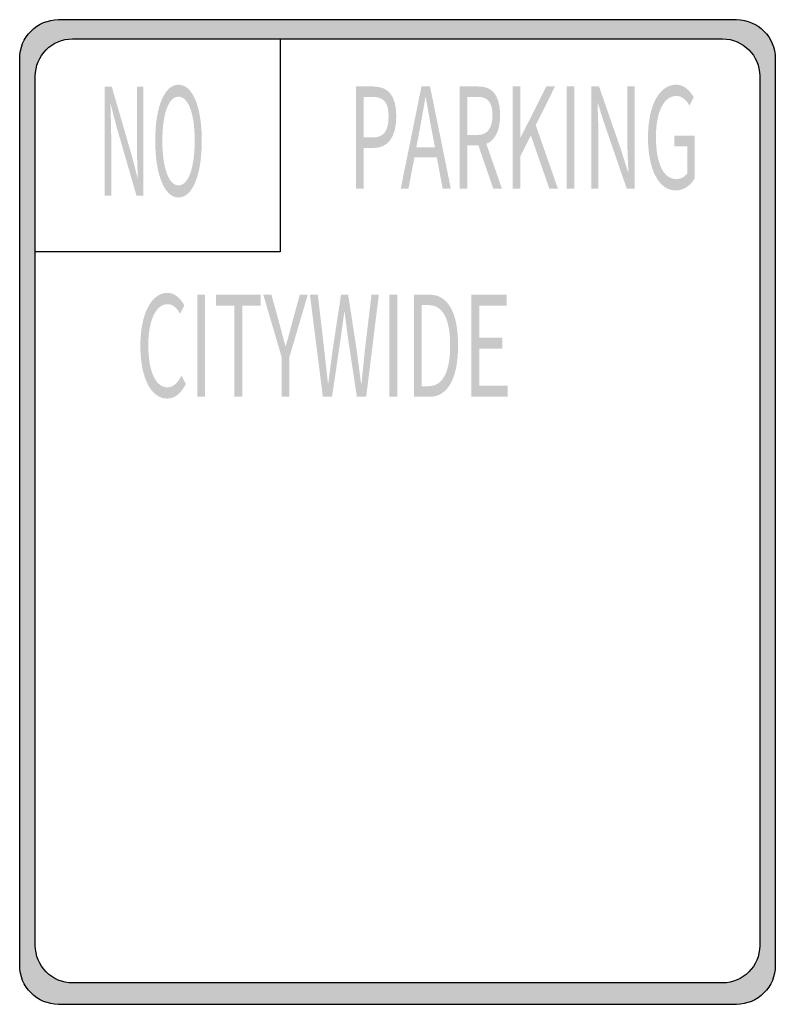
# Model space of a CAD drawing. Header units: inches. Extents: x -0.5 to 0.5, y -0.65 to 0.65.
import ezdxf

# ---------------------------------------------------------------- set-up
doc = ezdxf.new("R2010")
doc.units = ezdxf.units.IN
doc.header["$MEASUREMENT"] = 0

msp = doc.modelspace()

# ---------------------------------------------------------------- hatches: boundary and pattern name
h = msp.add_hatch(color=7)
edge = h.paths.add_edge_path()
edge.add_line((0.5, 0.5999), (0.5, -0.5999))
edge.add_spline(control_points=[(0.5, -0.5999), (0.5, -0.6135), (0.4946, -0.6265), (0.485, -0.6361), (0.4754, -0.6458), (0.4623, -0.6512), (0.4487, -0.6512)], knot_values=[0, 0, 0, 0, 1, 1, 1, 2, 2, 2, 2], degree=3, periodic=0)
edge.add_line((0.4487, -0.6512), (-0.4487, -0.6512))
edge.add_spline(control_points=[(-0.4487, -0.6512), (-0.4623, -0.6512), (-0.4754, -0.6458), (-0.485, -0.6361), (-0.4946, -0.6265), (-0.5, -0.6135), (-0.5, -0.5999)], knot_values=[0, 0, 0, 0, 1, 1, 1, 2, 2, 2, 2], degree=3, periodic=0)
edge.add_line((-0.5, -0.5999), (-0.5, 0.5999))
edge.add_spline(control_points=[(-0.5, 0.5999), (-0.5, 0.6135), (-0.4946, 0.6265), (-0.485, 0.6361), (-0.4754, 0.6458), (-0.4623, 0.6512), (-0.4487, 0.6512)], knot_values=[0, 0, 0, 0, 1, 1, 1, 2, 2, 2, 2], degree=3, periodic=0)
edge.add_line((-0.4487, 0.6512), (0.4487, 0.6512))
edge.add_spline(control_points=[(0.4487, 0.6512), (0.477, 0.6512), (0.5, 0.6282), (0.5, 0.5999)], knot_values=[0, 0, 0, 0, 1, 1, 1, 1], degree=3, periodic=0)
edge = h.paths.add_edge_path(flags=0)
edge.add_line((0.4793, 0.5766), (0.4793, -0.5736))
edge.add_spline(control_points=[(0.4793, -0.5736), (0.4793, -0.6007), (0.4573, -0.6228), (0.4302, -0.6228)], knot_values=[0, 0, 0, 0, 1, 1, 1, 1], degree=3, periodic=0)
edge.add_line((0.4302, -0.6228), (-0.4302, -0.6228))
edge.add_spline(control_points=[(-0.4302, -0.6228), (-0.4432, -0.6228), (-0.4557, -0.6176), (-0.4649, -0.6084), (-0.4742, -0.5991), (-0.4793, -0.5866), (-0.4793, -0.5736)], knot_values=[0, 0, 0, 0, 1, 1, 1, 2, 2, 2, 2], degree=3, periodic=0)
edge.add_line((-0.4793, -0.5736), (-0.4793, 0.5766))
edge.add_spline(control_points=[(-0.4793, 0.5766), (-0.4793, 0.5896), (-0.4742, 0.6021), (-0.4649, 0.6114), (-0.4557, 0.6206), (-0.4432, 0.6258), (-0.4302, 0.6258)], knot_values=[0, 0, 0, 0, 1, 1, 1, 2, 2, 2, 2], degree=3, periodic=0)
edge.add_line((-0.4302, 0.6258), (0.4302, 0.6258))
edge.add_spline(control_points=[(0.4302, 0.6258), (0.4573, 0.6258), (0.4793, 0.6037), (0.4793, 0.5766)], knot_values=[0, 0, 0, 0, 1, 1, 1, 1], degree=3, periodic=0)
h = msp.add_hatch(color=7)
edge = h.paths.add_edge_path()
edge.add_line((-0.3874, 0.4186), (-0.3789, 0.4186))
edge.add_line((-0.3789, 0.4186), (-0.3789, 0.4943))
edge.add_spline(control_points=[(-0.3789, 0.4943), (-0.3789, 0.5094), (-0.3795, 0.5247), (-0.3799, 0.5393)], knot_values=[0, 0, 0, 0, 1, 1, 1, 1], degree=3, periodic=0)
edge.add_line((-0.3799, 0.5393), (-0.3795, 0.5393))
edge.add_line((-0.3795, 0.5393), (-0.3718, 0.5096))
edge.add_line((-0.3718, 0.5096), (-0.3455, 0.4186))
edge.add_line((-0.3455, 0.4186), (-0.3362, 0.4186))
edge.add_line((-0.3362, 0.4186), (-0.3362, 0.5627))
edge.add_line((-0.3362, 0.5627), (-0.3449, 0.5627))
edge.add_line((-0.3449, 0.5627), (-0.3449, 0.4878))
edge.add_spline(control_points=[(-0.3449, 0.4878), (-0.3449, 0.4728), (-0.3442, 0.4565), (-0.3436, 0.4422)], knot_values=[0, 0, 0, 0, 1, 1, 1, 1], degree=3, periodic=0)
edge.add_line((-0.3436, 0.4422), (-0.3441, 0.4422))
edge.add_line((-0.3441, 0.4422), (-0.3518, 0.4719))
edge.add_line((-0.3518, 0.4719), (-0.3782, 0.5627))
edge.add_line((-0.3782, 0.5627), (-0.3874, 0.5627))
edge.add_line((-0.3874, 0.5627), (-0.3874, 0.4186))
h = msp.add_hatch(color=7)
edge = h.paths.add_edge_path()
edge.add_spline(control_points=[(-0.2898, 0.416), (-0.2717, 0.416), (-0.259, 0.4449), (-0.259, 0.4911), (-0.259, 0.5373), (-0.2717, 0.5652), (-0.2898, 0.5652), (-0.3079, 0.5652), (-0.3206, 0.5373), (-0.3206, 0.4911), (-0.3206, 0.4449), (-0.3079, 0.416), (-0.2898, 0.416)], knot_values=[0, 0, 0, 0, 1, 1, 1, 2, 2, 2, 3, 3, 3, 4, 4, 4, 4], degree=3, periodic=0)
edge = h.paths.add_edge_path(flags=0)
edge.add_spline(control_points=[(-0.2898, 0.432), (-0.3028, 0.432), (-0.3112, 0.4552), (-0.3112, 0.4911), (-0.3112, 0.5271), (-0.3028, 0.5493), (-0.2898, 0.5493), (-0.2768, 0.5493), (-0.2684, 0.5271), (-0.2684, 0.4911), (-0.2684, 0.4552), (-0.2768, 0.432), (-0.2898, 0.432)], knot_values=[0, 0, 0, 0, 1, 1, 1, 2, 2, 2, 3, 3, 3, 4, 4, 4, 4], degree=3, periodic=0)
h = msp.add_hatch(color=7)
edge = h.paths.add_edge_path()
edge.add_line((-0.055, 0.4277), (-0.0448, 0.4277))
edge.add_line((-0.0448, 0.4277), (-0.0448, 0.4815))
edge.add_line((-0.0448, 0.4815), (-0.0315, 0.4815))
edge.add_spline(control_points=[(-0.0315, 0.4815), (-0.0137, 0.4815), (-0.0016, 0.4946), (-0.0016, 0.5232), (-0.0016, 0.5527), (-0.0138, 0.5628), (-0.0319, 0.5628)], knot_values=[0, 0, 0, 0, 1, 1, 1, 2, 2, 2, 2], degree=3, periodic=0)
edge.add_line((-0.0319, 0.5628), (-0.055, 0.5628))
edge.add_line((-0.055, 0.5628), (-0.055, 0.4277))
edge = h.paths.add_edge_path(flags=0)
edge.add_line((-0.0448, 0.4954), (-0.0448, 0.549))
edge.add_line((-0.0448, 0.549), (-0.0332, 0.549))
edge.add_spline(control_points=[(-0.0332, 0.549), (-0.019, 0.549), (-0.0118, 0.5429), (-0.0118, 0.5232), (-0.0118, 0.5038), (-0.0185, 0.4954), (-0.0328, 0.4954)], knot_values=[0, 0, 0, 0, 1, 1, 1, 2, 2, 2, 2], degree=3, periodic=0)
edge.add_line((-0.0328, 0.4954), (-0.0448, 0.4954))
h = msp.add_hatch(color=7)
h.paths.add_polyline_path([(0.0043, 0.4277), (0.0145, 0.4277), (0.0224, 0.469), (0.052, 0.469), (0.0598, 0.4277), (0.0706, 0.4277), (0.0431, 0.5628), (0.0317, 0.5628), (0.0043, 0.4277)])
edge = h.paths.add_edge_path(flags=0)
edge.add_line((0.0249, 0.4825), (0.0289, 0.5033))
edge.add_spline(control_points=[(0.0289, 0.5033), (0.0318, 0.5186), (0.0344, 0.5331), (0.037, 0.549)], knot_values=[0, 0, 0, 0, 1, 1, 1, 1], degree=3, periodic=0)
edge.add_line((0.037, 0.549), (0.0374, 0.549))
edge.add_spline(control_points=[(0.0374, 0.549), (0.0401, 0.5333), (0.0426, 0.5186), (0.0456, 0.5033)], knot_values=[0, 0, 0, 0, 1, 1, 1, 1], degree=3, periodic=0)
edge.add_line((0.0456, 0.5033), (0.0495, 0.4825))
edge.add_line((0.0495, 0.4825), (0.0249, 0.4825))
h = msp.add_hatch(color=7)
edge = h.paths.add_edge_path()
edge.add_line((0.1267, 0.4277), (0.1382, 0.4277))
edge.add_line((0.1382, 0.4277), (0.1176, 0.4869))
edge.add_spline(control_points=[(0.1176, 0.4869), (0.1286, 0.4913), (0.1358, 0.5038), (0.1358, 0.525), (0.1358, 0.553), (0.124, 0.5628), (0.1075, 0.5628)], knot_values=[0, 0, 0, 0, 1, 1, 1, 2, 2, 2, 2], degree=3, periodic=0)
edge.add_line((0.1075, 0.5628), (0.0822, 0.5628))
edge.add_line((0.0822, 0.5628), (0.0822, 0.4277))
edge.add_line((0.0822, 0.4277), (0.0924, 0.4277))
edge.add_line((0.0924, 0.4277), (0.0924, 0.485))
edge.add_line((0.0924, 0.485), (0.107, 0.485))
edge.add_line((0.107, 0.485), (0.1267, 0.4277))
edge = h.paths.add_edge_path(flags=0)
edge.add_line((0.0924, 0.4987), (0.0924, 0.549))
edge.add_line((0.0924, 0.549), (0.106, 0.549))
edge.add_spline(control_points=[(0.106, 0.549), (0.1187, 0.549), (0.1257, 0.5427), (0.1257, 0.525), (0.1257, 0.5073), (0.1187, 0.4987), (0.106, 0.4987)], knot_values=[0, 0, 0, 0, 1, 1, 1, 2, 2, 2, 2], degree=3, periodic=0)
edge.add_line((0.106, 0.4987), (0.0924, 0.4987))
for points in [[(0.1524, 0.4277), (0.1626, 0.4277), (0.1626, 0.4705), (0.1765, 0.4981), (0.2009, 0.4277), (0.2123, 0.4277), (0.183, 0.5116), (0.2084, 0.5628), (0.1968, 0.5628), (0.1628, 0.495), (0.1626, 0.495), (0.1626, 0.5628), (0.1524, 0.5628), (0.1524, 0.4277)], [(0.2239, 0.4277), (0.234, 0.4277), (0.234, 0.5628), (0.2239, 0.5628), (0.2239, 0.4277)], [(-0.265, 0.1524), (-0.2548, 0.1524), (-0.2548, 0.2875), (-0.265, 0.2875), (-0.265, 0.1524)], [(-0.2158, 0.1524), (-0.2055, 0.1524), (-0.2055, 0.2731), (-0.181, 0.2731), (-0.181, 0.2875), (-0.2403, 0.2875), (-0.2403, 0.2731), (-0.2158, 0.2731), (-0.2158, 0.1524)], [(-0.0106, 0.1524), (-0.0004, 0.1524), (-0.0004, 0.2875), (-0.0106, 0.2875), (-0.0106, 0.1524)], [(0.0979, 0.1524), (0.1458, 0.1524), (0.1458, 0.1669), (0.1081, 0.1669), (0.1081, 0.2161), (0.1388, 0.2161), (0.1388, 0.2307), (0.1081, 0.2307), (0.1081, 0.2731), (0.1446, 0.2731), (0.1446, 0.2875), (0.0979, 0.2875), (0.0979, 0.1524)]]:
    msp.add_hatch(color=7).paths.add_polyline_path(points)
h = msp.add_hatch(color=7)
edge = h.paths.add_edge_path()
edge.add_line((0.2563, 0.4277), (0.2659, 0.4277))
edge.add_line((0.2659, 0.4277), (0.2659, 0.4987))
edge.add_spline(control_points=[(0.2659, 0.4987), (0.2659, 0.5129), (0.2651, 0.5272), (0.2647, 0.5409)], knot_values=[0, 0, 0, 0, 1, 1, 1, 1], degree=3, periodic=0)
edge.add_line((0.2647, 0.5409), (0.2651, 0.5409))
edge.add_line((0.2651, 0.5409), (0.2739, 0.5131))
edge.add_line((0.2739, 0.5131), (0.3034, 0.4277))
edge.add_line((0.3034, 0.4277), (0.3139, 0.4277))
edge.add_line((0.3139, 0.4277), (0.3139, 0.5628))
edge.add_line((0.3139, 0.5628), (0.3042, 0.5628))
edge.add_line((0.3042, 0.5628), (0.3042, 0.4926))
edge.add_spline(control_points=[(0.3042, 0.4926), (0.3042, 0.4786), (0.3049, 0.4633), (0.3056, 0.4498)], knot_values=[0, 0, 0, 0, 1, 1, 1, 1], degree=3, periodic=0)
edge.add_line((0.3056, 0.4498), (0.305, 0.4498))
edge.add_line((0.305, 0.4498), (0.2963, 0.4777))
edge.add_line((0.2963, 0.4777), (0.2667, 0.5628))
edge.add_line((0.2667, 0.5628), (0.2563, 0.5628))
edge.add_line((0.2563, 0.5628), (0.2563, 0.4277))
h = msp.add_hatch(color=7)
edge = h.paths.add_edge_path()
edge.add_spline(control_points=[(0.3681, 0.4253), (0.3789, 0.4253), (0.3879, 0.432), (0.3931, 0.441)], knot_values=[0, 0, 0, 0, 1, 1, 1, 1], degree=3, periodic=0)
edge.add_line((0.3931, 0.441), (0.3931, 0.4978))
edge.add_line((0.3931, 0.4978), (0.3664, 0.4978))
edge.add_line((0.3664, 0.4978), (0.3664, 0.4836))
edge.add_line((0.3664, 0.4836), (0.3837, 0.4836))
edge.add_line((0.3837, 0.4836), (0.3837, 0.4482))
edge.add_spline(control_points=[(0.3837, 0.4482), (0.3805, 0.4432), (0.3748, 0.4403), (0.3691, 0.4403), (0.3517, 0.4403), (0.342, 0.4616), (0.342, 0.4957), (0.342, 0.5295), (0.3526, 0.5503), (0.369, 0.5503), (0.377, 0.5503), (0.3823, 0.5446), (0.3864, 0.5376)], knot_values=[0, 0, 0, 0, 1, 1, 1, 2, 2, 2, 3, 3, 3, 4, 4, 4, 4], degree=3, periodic=0)
edge.add_line((0.3864, 0.5376), (0.392, 0.5486))
edge.add_spline(control_points=[(0.392, 0.5486), (0.3873, 0.5567), (0.3799, 0.5652), (0.3686, 0.5652), (0.3472, 0.5652), (0.3315, 0.5389), (0.3315, 0.4952), (0.3315, 0.4513), (0.3467, 0.4253), (0.3681, 0.4253)], knot_values=[0, 0, 0, 0, 1, 1, 1, 2, 2, 2, 3, 3, 3, 3], degree=3, periodic=0)
h = msp.add_hatch(color=7)
edge = h.paths.add_edge_path()
edge.add_spline(control_points=[(-0.305, 0.15), (-0.2945, 0.15), (-0.2866, 0.157), (-0.2801, 0.1693)], knot_values=[0, 0, 0, 0, 1, 1, 1, 1], degree=3, periodic=0)
edge.add_line((-0.2801, 0.1693), (-0.2858, 0.1802))
edge.add_spline(control_points=[(-0.2858, 0.1802), (-0.291, 0.1706), (-0.2968, 0.1649), (-0.3046, 0.1649), (-0.3201, 0.1649), (-0.3298, 0.1863), (-0.3298, 0.2204), (-0.3298, 0.2541), (-0.3195, 0.2749), (-0.3043, 0.2749), (-0.2973, 0.2749), (-0.292, 0.2698), (-0.2877, 0.2622)], knot_values=[0, 0, 0, 0, 1, 1, 1, 2, 2, 2, 3, 3, 3, 4, 4, 4, 4], degree=3, periodic=0)
edge.add_line((-0.2877, 0.2622), (-0.2821, 0.2733))
edge.add_spline(control_points=[(-0.2821, 0.2733), (-0.2868, 0.2819), (-0.2945, 0.2899), (-0.3044, 0.2899), (-0.3249, 0.2899), (-0.3403, 0.2635), (-0.3403, 0.2198), (-0.3403, 0.176), (-0.3253, 0.15), (-0.305, 0.15)], knot_values=[0, 0, 0, 0, 1, 1, 1, 2, 2, 2, 3, 3, 3, 3], degree=3, periodic=0)
h = msp.add_hatch(color=7)
edge = h.paths.add_edge_path()
edge.add_line((-0.1533, 0.1524), (-0.1431, 0.1524))
edge.add_line((-0.1431, 0.1524), (-0.1431, 0.2047))
edge.add_line((-0.1431, 0.2047), (-0.1187, 0.2875))
edge.add_line((-0.1187, 0.2875), (-0.1293, 0.2875))
edge.add_line((-0.1293, 0.2875), (-0.1397, 0.2493))
edge.add_spline(control_points=[(-0.1397, 0.2493), (-0.1423, 0.2394), (-0.145, 0.2298), (-0.1479, 0.2196)], knot_values=[0, 0, 0, 0, 1, 1, 1, 1], degree=3, periodic=0)
edge.add_line((-0.1479, 0.2196), (-0.1483, 0.2196))
edge.add_spline(control_points=[(-0.1483, 0.2196), (-0.1512, 0.2298), (-0.1536, 0.2394), (-0.1563, 0.2493)], knot_values=[0, 0, 0, 0, 1, 1, 1, 1], degree=3, periodic=0)
edge.add_line((-0.1563, 0.2493), (-0.1668, 0.2875))
edge.add_line((-0.1668, 0.2875), (-0.1776, 0.2875))
edge.add_line((-0.1776, 0.2875), (-0.1533, 0.2047))
edge.add_line((-0.1533, 0.2047), (-0.1533, 0.1524))
h = msp.add_hatch(color=7)
edge = h.paths.add_edge_path()
edge.add_line((-0.0988, 0.1524), (-0.0866, 0.1524))
edge.add_line((-0.0866, 0.1524), (-0.0746, 0.2338))
edge.add_spline(control_points=[(-0.0746, 0.2338), (-0.0733, 0.2445), (-0.0717, 0.2543), (-0.0705, 0.2646)], knot_values=[0, 0, 0, 0, 1, 1, 1, 1], degree=3, periodic=0)
edge.add_line((-0.0705, 0.2646), (-0.07, 0.2646))
edge.add_spline(control_points=[(-0.07, 0.2646), (-0.0687, 0.2543), (-0.0675, 0.2445), (-0.0661, 0.2338)], knot_values=[0, 0, 0, 0, 1, 1, 1, 1], degree=3, periodic=0)
edge.add_line((-0.0661, 0.2338), (-0.0538, 0.1524))
edge.add_line((-0.0538, 0.1524), (-0.0414, 0.1524))
edge.add_line((-0.0414, 0.1524), (-0.0247, 0.2875))
edge.add_line((-0.0247, 0.2875), (-0.0344, 0.2875))
edge.add_line((-0.0344, 0.2875), (-0.0432, 0.2139))
edge.add_spline(control_points=[(-0.0432, 0.2139), (-0.0446, 0.1994), (-0.0462, 0.1848), (-0.0476, 0.1701)], knot_values=[0, 0, 0, 0, 1, 1, 1, 1], degree=3, periodic=0)
edge.add_line((-0.0476, 0.1701), (-0.0483, 0.1701))
edge.add_spline(control_points=[(-0.0483, 0.1701), (-0.0502, 0.1848), (-0.052, 0.1996), (-0.054, 0.2139)], knot_values=[0, 0, 0, 0, 1, 1, 1, 1], degree=3, periodic=0)
edge.add_line((-0.054, 0.2139), (-0.0653, 0.2875))
edge.add_line((-0.0653, 0.2875), (-0.0747, 0.2875))
edge.add_line((-0.0747, 0.2875), (-0.0859, 0.2139))
edge.add_spline(control_points=[(-0.0859, 0.2139), (-0.0878, 0.1994), (-0.0898, 0.1848), (-0.0916, 0.1701)], knot_values=[0, 0, 0, 0, 1, 1, 1, 1], degree=3, periodic=0)
edge.add_line((-0.0916, 0.1701), (-0.092, 0.1701))
edge.add_spline(control_points=[(-0.092, 0.1701), (-0.0937, 0.1848), (-0.0953, 0.1994), (-0.0969, 0.2139)], knot_values=[0, 0, 0, 0, 1, 1, 1, 1], degree=3, periodic=0)
edge.add_line((-0.0969, 0.2139), (-0.1054, 0.2875))
edge.add_line((-0.1054, 0.2875), (-0.1159, 0.2875))
edge.add_line((-0.1159, 0.2875), (-0.0988, 0.1524))
h = msp.add_hatch(color=7)
edge = h.paths.add_edge_path()
edge.add_line((0.0218, 0.1524), (0.0425, 0.1524))
edge.add_spline(control_points=[(0.0425, 0.1524), (0.067, 0.1524), (0.0802, 0.1776), (0.0802, 0.2204), (0.0802, 0.2635), (0.067, 0.2875), (0.0421, 0.2875)], knot_values=[0, 0, 0, 0, 1, 1, 1, 2, 2, 2, 2], degree=3, periodic=0)
edge.add_line((0.0421, 0.2875), (0.0218, 0.2875))
edge.add_line((0.0218, 0.2875), (0.0218, 0.1524))
edge = h.paths.add_edge_path(flags=0)
edge.add_line((0.032, 0.1664), (0.032, 0.2736))
edge.add_line((0.032, 0.2736), (0.0412, 0.2736))
edge.add_spline(control_points=[(0.0412, 0.2736), (0.0603, 0.2736), (0.0697, 0.2547), (0.0697, 0.2204), (0.0697, 0.1863), (0.0603, 0.1664), (0.0412, 0.1664)], knot_values=[0, 0, 0, 0, 1, 1, 1, 2, 2, 2, 2], degree=3, periodic=0)
edge.add_line((0.0412, 0.1664), (0.032, 0.1664))

# ---------------------------------------------------------------- linework, layer by layer
at = {"color": 7}
for p, q in [((-0.1551, 0.6258), (-0.1551, 0.3443)), ((-0.1551, 0.3443), (-0.4793, 0.3443))]:
    msp.add_line(p, q, dxfattribs=at)
for points in [[(-0.4487, 0.6512), (0.4487, 0.6512)], [(-0.4302, 0.6258), (0.4302, 0.6258)], [(-0.5, -0.5999), (-0.5, 0.5999)], [(0.5, 0.5999), (0.5, -0.5999)], [(-0.4793, -0.5736), (-0.4793, 0.5766)], [(0.4793, 0.5766), (0.4793, -0.5736)], [(0.4302, -0.6228), (-0.4302, -0.6228)], [(0.4487, -0.6512), (-0.4487, -0.6512)]]:
    msp.add_lwpolyline(points, dxfattribs=at)
for points in [[(-0.5, 0.5999), (-0.5, 0.6135), (-0.4946, 0.6265), (-0.485, 0.6361), (-0.4754, 0.6458), (-0.4623, 0.6512), (-0.4487, 0.6512)], [(-0.4793, 0.5766), (-0.4793, 0.5896), (-0.4742, 0.6021), (-0.4649, 0.6114), (-0.4557, 0.6206), (-0.4432, 0.6258), (-0.4302, 0.6258)], [(-0.4302, -0.6228), (-0.4432, -0.6228), (-0.4557, -0.6176), (-0.4649, -0.6084), (-0.4742, -0.5991), (-0.4793, -0.5866), (-0.4793, -0.5736)], [(-0.4487, -0.6512), (-0.4623, -0.6512), (-0.4754, -0.6458), (-0.485, -0.6361), (-0.4946, -0.6265), (-0.5, -0.6135), (-0.5, -0.5999)], [(0.5, -0.5999), (0.5, -0.6135), (0.4946, -0.6265), (0.485, -0.6361), (0.4754, -0.6458), (0.4623, -0.6512), (0.4487, -0.6512)]]:
    msp.add_open_spline(points, degree=3, knots=[0, 0, 0, 0, 1, 1, 1, 2, 2, 2, 2], dxfattribs=at)
for points in [[(0.4487, 0.6512), (0.477, 0.6512), (0.5, 0.6282), (0.5, 0.5999)], [(0.4302, 0.6258), (0.4573, 0.6258), (0.4793, 0.6037), (0.4793, 0.5766)], [(0.4793, -0.5736), (0.4793, -0.6007), (0.4573, -0.6228), (0.4302, -0.6228)]]:
    msp.add_open_spline(points, degree=3, dxfattribs=at)

doc.saveas('drawing.dxf')
